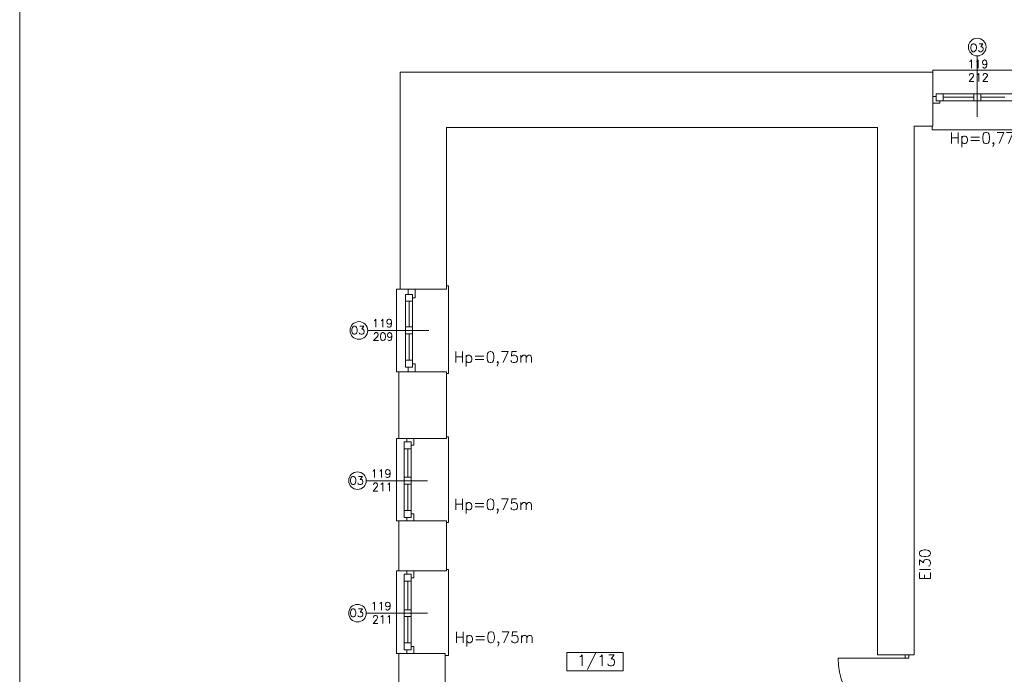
# Model space of a CAD drawing. Header units: millimetres. Extents: x -12354389001 to 271431, y -126469 to 48347.
# Tile 117 of 204: x -129313 to -127894, y -81564 to -80620. Entities that reach past the tile are written whole.
import ezdxf

# ---------------------------------------------------------------- set-up
doc = ezdxf.new("R2010")
doc.units = ezdxf.units.MM
doc.layers.get('0').update_dxf_attribs({"lineweight": 9})
for name, color, linetype, lineweight in [('ei30', 1, 'Continuous', 15), ('IS_Text_Odbiornikow_Therm', 7, 'Continuous', 5), ('LINIE PRZEKROJOWE', 7, 'Continuous', 13), ('OPISY', 255, 'Continuous', 9), ('stolarka', 252, 'Continuous', 9)]:
    doc.layers.add(name, color=color, linetype=linetype, lineweight=lineweight)
doc.styles.add('ROMANS-POTROJNY-0-8-W', font='ROMANT.SHX', dxfattribs={"width": 0.8})

# ---------------------------------------------------------------- blocks, each defined once
blk = doc.blocks.new('dfds')
at = {"color": 252, "linetype": 'Continuous', "lineweight": 13}
for p, q in [((-31887.8, 23677), (-31887.8, 23679.7)), ((-31887.8, 23679.7), (-31768.8, 23679.7)), ((-31888.7, 23598.9), (-31888.7, 23598.9)), ((-31888.7, 23598.9), (-31888.7, 23593.9)), ((-31888.7, 23593.9), (-31765.7, 23593.9)), ((-32660.8, 23244.9), (-32660.8, 23363.9)), ((-32660.8, 23363.9), (-32655.8, 23363.9)), ((-32585.9, 23368.7), (-32588.8, 23368.7)), ((-32585.9, 23363.6), (-32585.9, 23368.7)), ((-32585.9, 23242.4), (-32585.9, 23363.6)), ((-32657.8, 23244.9), (-32660.8, 23244.9)), ((-32588.8, 23242.4), (-32585.9, 23242.4)), ((-32585.9, 23151), (-32588.8, 23151)), ((-32585.9, 23148.6), (-32585.9, 23151)), ((-32660.8, 23029.9), (-32660.8, 23148.9)), ((-32660.8, 23148.9), (-32657.8, 23148.9)), ((-32585.9, 23027.5), (-32585.9, 23148.6)), ((-32657.8, 23029.9), (-32660.8, 23029.9)), ((-32588.8, 23027.5), (-32585.9, 23027.5)), ((-32660.8, 22838.9), (-32660.8, 22957.9)), ((-32660.8, 22957.9), (-32657.8, 22957.9)), ((-32585.9, 22959.7), (-32588.8, 22959.7)), ((-32585.9, 22957.6), (-32585.9, 22959.7)), ((-32585.9, 22835.8), (-32585.9, 22957.6)), ((-32657.8, 22838.9), (-32660.8, 22838.9)), ((-32590.8, 22835.8), (-32585.9, 22835.8))]:
    blk.add_line(p, q, dxfattribs=at)
at = {"layer": 'LINIE PRZEKROJOWE', "color": 252, "linetype": 'Continuous', "lineweight": 13}
for p, q in [((-32655.8, 23600.9), (-32655.8, 23677)), ((-32655.8, 23677), (-32030.8, 23677)), ((-31887.8, 23677), (-32030.8, 23677)), ((-31887.8, 23598.9), (-31887.8, 23677)), ((-32655.8, 23600.9), (-32655.8, 23363.9)), ((-31967.8, 23596.9), (-32588.8, 23596.9)), ((-32588.8, 23596.9), (-32588.8, 23363.9)), ((-31967.8, 23451.9), (-31967.8, 23596.9)), ((-31967.8, 22837), (-31967.8, 23596.9)), ((-31914.8, 23598.9), (-31887.8, 23598.9)), ((-31914.8, 22837), (-31914.8, 23598.9)), ((-31888.8, 23587.9), (-31888.8, 23587.9)), ((-31888.8, 23587.9), (-31888.8, 23587.9)), ((-31888.8, 23587.9), (-31888.8, 23587.9)), ((-31888.8, 23587.9), (-31888.8, 23587.9)), ((-31967.8, 22837), (-31967.8, 23451.9)), ((-32588.8, 23363.9), (-32655.8, 23363.9)), ((-32657.8, 23244.9), (-32657.8, 23148.9)), ((-32588.8, 23244.9), (-32657.8, 23244.9)), ((-32588.8, 23244.9), (-32588.8, 23201.9)), ((-32588.8, 23201.9), (-32588.8, 23244.9)), ((-32588.8, 23201.9), (-32588.8, 23148.9)), ((-32588.8, 23201.9), (-32588.8, 23148.9)), ((-32588.8, 23148.9), (-32657.8, 23148.9)), ((-32657.8, 23029.9), (-32657.8, 22957.9)), ((-32588.8, 23029.9), (-32657.8, 23029.9)), ((-32588.8, 23029.9), (-32588.8, 22957.9)), ((-32588.8, 23029.9), (-32588.8, 22957.9)), ((-32588.8, 22957.9), (-32657.8, 22957.9)), ((-32657.8, 22838.9), (-32657.8, 22752.9)), ((-32590.8, 22838.9), (-32657.8, 22838.9)), ((-32590.8, 22838.9), (-32590.8, 22820.9)), ((-31967.8, 22837), (-31914.8, 22837)), ((-32590.8, 22820.9), (-32590.8, 22756.9))]:
    blk.add_line(p, q, dxfattribs=at)
at = {"layer": 'LINIE PRZEKROJOWE'}
blk.add_lwpolyline([(-33204.2, 24182.5), (-24794.2, 24182.5), (-24794.2, 18242.5), (-33204.2, 18242.5), (-33204.2, 24182.5)], dxfattribs=at)
at = {"layer": 'OPISY', "color": 252, "linetype": 'Continuous', "lineweight": 13}
for p, q in [((-31823.8, 23700.4), (-31823.8, 23612.3)), ((-32702.5, 23304.5), (-32614.4, 23304.5)), ((-32704.5, 23087.9), (-32616.4, 23087.9)), ((-32704.5, 22896.9), (-32616.4, 22896.9)), ((-32415.4, 22813.6), (-32415.4, 22840.3)), ((-32415.4, 22840.3), (-32334.2, 22840.3)), ((-32334.2, 22840.3), (-32334.2, 22813.6)), ((-32334.2, 22813.6), (-32415.4, 22813.6))]:
    blk.add_line(p, q, dxfattribs=at)
for centre in [(-31823.8, 23713.1), (-32715.2, 23304.5), (-32717.2, 23087.9), (-32717.2, 22896.9)]:
    blk.add_circle(centre, 12.7, dxfattribs=at)
at = {"layer": 'stolarka', "color": 252, "linetype": 'Continuous', "lineweight": 13}
for p, q in [((-31882.8, 23642), (-31887.8, 23642)), ((-31887.8, 23642), (-31887.8, 23632)), ((-31872.8, 23645.7), (-31882.8, 23645.7)), ((-31882.8, 23645.7), (-31882.8, 23635.7)), ((-31882.8, 23635.7), (-31872.8, 23635.7)), ((-31877.8, 23632), (-31877.8, 23635.7)), ((-31773.8, 23645.7), (-31872.8, 23645.7)), ((-31872.8, 23635.7), (-31872.8, 23645.7)), ((-31828.8, 23640.7), (-31872.8, 23640.7)), ((-31773.8, 23635.7), (-31872.8, 23635.7)), ((-31818.8, 23645.7), (-31828.8, 23645.7)), ((-31828.8, 23645.7), (-31828.8, 23635.7)), ((-31828.8, 23635.7), (-31818.8, 23635.7)), ((-31818.8, 23635.7), (-31818.8, 23645.7)), ((-31783.8, 23640.7), (-31818.8, 23640.7)), ((-31887.8, 23632), (-31877.8, 23632)), ((-32644.1, 23356.5), (-32644.1, 23363.9)), ((-32634.1, 23363.9), (-32634.1, 23351.5)), ((-32647.8, 23346.5), (-32647.8, 23356.5)), ((-32647.8, 23356.5), (-32637.8, 23356.5)), ((-32647.8, 23251.5), (-32647.8, 23355.5)), ((-32637.8, 23356.5), (-32637.8, 23346.5)), ((-32637.8, 23251.5), (-32637.8, 23355.5)), ((-32634.1, 23351.5), (-32637.8, 23351.5)), ((-32637.8, 23346.5), (-32647.8, 23346.5)), ((-32642.8, 23309.5), (-32642.8, 23346.5)), ((-32647.8, 23299.5), (-32647.8, 23309.5)), ((-32647.8, 23309.5), (-32637.8, 23309.5)), ((-32637.8, 23309.5), (-32637.8, 23299.5)), ((-32637.8, 23299.5), (-32647.8, 23299.5)), ((-32642.8, 23261.5), (-32642.8, 23299.5)), ((-32647.8, 23251.5), (-32647.8, 23261.5)), ((-32647.8, 23261.5), (-32637.8, 23261.5)), ((-32637.8, 23251.5), (-32647.8, 23251.5)), ((-32644.1, 23244.9), (-32644.1, 23251.5)), ((-32637.8, 23261.5), (-32637.8, 23251.5)), ((-32637.8, 23256.5), (-32634.1, 23256.5)), ((-32634.1, 23256.5), (-32634.1, 23244.9)), ((-32634.1, 23244.9), (-32644.1, 23244.9)), ((-32649.8, 23133.9), (-32649.8, 23143.9)), ((-32649.8, 23143.9), (-32639.8, 23143.9)), ((-32649.8, 23034.9), (-32649.8, 23138.9)), ((-32646.1, 23143.9), (-32646.1, 23148.9)), ((-32639.8, 23143.9), (-32639.8, 23133.9)), ((-32639.8, 23038.9), (-32639.8, 23142.9)), ((-32636.1, 23138.9), (-32639.8, 23138.9)), ((-32636.1, 23148.9), (-32636.1, 23138.9)), ((-32639.8, 23133.9), (-32649.8, 23133.9)), ((-32644.8, 23092.9), (-32644.8, 23133.9)), ((-32649.8, 23082.9), (-32649.8, 23092.9)), ((-32649.8, 23092.9), (-32639.8, 23092.9)), ((-32639.8, 23082.9), (-32649.8, 23082.9)), ((-32644.8, 23044.9), (-32644.8, 23082.9)), ((-32639.8, 23092.9), (-32639.8, 23082.9)), ((-32649.8, 23034.9), (-32649.8, 23044.9)), ((-32649.8, 23044.9), (-32639.8, 23044.9)), ((-32639.8, 23044.9), (-32639.8, 23034.9)), ((-32639.8, 23039.9), (-32636.1, 23039.9)), ((-32636.1, 23039.9), (-32636.1, 23029.9)), ((-32639.8, 23034.9), (-32649.8, 23034.9)), ((-32646.1, 23029.9), (-32646.1, 23034.9)), ((-32636.1, 23029.9), (-32646.1, 23029.9)), ((-32649.8, 22942.9), (-32649.8, 22952.9)), ((-32649.8, 22952.9), (-32639.8, 22952.9)), ((-32646.1, 22952.9), (-32646.1, 22957.9)), ((-32639.8, 22952.9), (-32639.8, 22942.9)), ((-32636.1, 22957.9), (-32636.1, 22947.9)), ((-32649.8, 22843.9), (-32649.8, 22947.9)), ((-32639.8, 22942.9), (-32649.8, 22942.9)), ((-32644.8, 22901.9), (-32644.8, 22942.9)), ((-32639.8, 22847.9), (-32639.8, 22951.9)), ((-32636.1, 22947.9), (-32639.8, 22947.9)), ((-32649.8, 22891.9), (-32649.8, 22901.9)), ((-32649.8, 22901.9), (-32639.8, 22901.9)), ((-32639.8, 22901.9), (-32639.8, 22891.9)), ((-32639.8, 22891.9), (-32649.8, 22891.9)), ((-32644.8, 22853.9), (-32644.8, 22891.9)), ((-32649.8, 22843.9), (-32649.8, 22853.9)), ((-32649.8, 22853.9), (-32639.8, 22853.9)), ((-32639.8, 22853.9), (-32639.8, 22843.9)), ((-32639.8, 22843.9), (-32649.8, 22843.9)), ((-32646.1, 22838.9), (-32646.1, 22843.9)), ((-32636.1, 22838.9), (-32646.1, 22838.9)), ((-32639.8, 22848.9), (-32636.1, 22848.9)), ((-32636.1, 22848.9), (-32636.1, 22838.9))]:
    blk.add_line(p, q, dxfattribs=at)
at = {"layer": 'stolarka', "color": 252, "linetype": 'Continuous', "lineweight": 13, "transparency": 33554684}
for p, q in [((-31924.9, 22831.8), (-32024.5, 22831.8)), ((-31927.6, 22837), (-31922.3, 22837)), ((-31927.6, 22831.8), (-31927.6, 22837)), ((-31922.3, 22831.8), (-31927.6, 22831.8)), ((-31922.3, 22837), (-31922.3, 22831.8))]:
    blk.add_line(p, q, dxfattribs=at)
blk.add_arc((-31924.9, 22831.8), 99.5, 180, 270, dxfattribs=at)
at = {"layer": 'ei30', "color": 252, "linetype": 'Continuous', "lineweight": 13, "style": 'ROMANS-POTROJNY-0-8-W'}
blk.add_text('EI30', height=16, rotation=90, dxfattribs=at).set_placement((-31891.2, 22944.1))
at = {"layer": 'OPISY', "color": 252, "linetype": 'Continuous', "lineweight": 13, "style": 'ROMANS-POTROJNY-0-8-W'}
for s, height, p in [('O3', 11.57, (-31834.5, 23706.4)), ('O3', 11.57, (-32727, 23299)), ('O3', 11.57, (-32729, 23082.4)), ('O3', 11.57, (-32729, 22891.4)), ('1/13', 16, (-32400.9, 22820.9))]:
    blk.add_text(s, height=height, dxfattribs=at).set_placement(p)
at = {"layer": 'OPISY', "color": 252, "linetype": 'Continuous', "lineweight": 13, "ltscale": 0.15, "style": 'ROMANS-POTROJNY-0-8-W'}
for s, p in [('Hp=0,77m', (-31863.7, 23574)), ('Hp=0,75m', (-32578.3, 23258.1)), ('Hp=0,75m', (-32578.3, 23045.7)), ('Hp=0,75m', (-32577.4, 22854.1))]:
    blk.add_text(s, height=16, dxfattribs=at).set_placement(p)
at = {"layer": 'stolarka', "color": 252, "linetype": 'Continuous', "lineweight": 13, "style": 'ROMANS-POTROJNY-0-8-W'}
for s, p in [('119', (-31837.7, 23682.9)), ('212', (-31837, 23663.5)), ('119', (-32696.1, 23309.1)), ('209', (-32695.4, 23289.8)), ('119', (-32698.1, 23092.4)), ('211', (-32696.3, 23073)), ('119', (-32698.1, 22901.4)), ('211', (-32696.3, 22882))]:
    blk.add_text(s, height=11.57, dxfattribs=at).set_placement(p)

msp = doc.modelspace()

# ---------------------------------------------------------------- block references
at = {"layer": 'IS_Text_Odbiornikow_Therm', "color": 7, "ltscale": 0.5}
msp.add_blockref('dfds', (-96109.164, -104372.956), dxfattribs=at)

doc.saveas('drawing.dxf')
